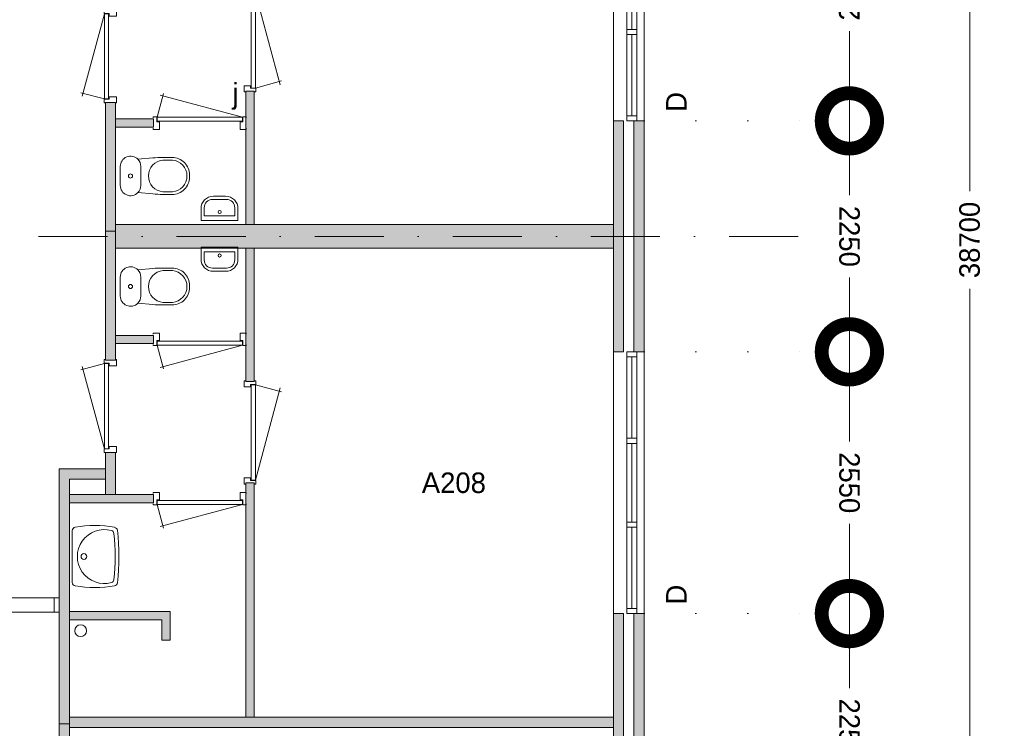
# Model space of a CAD drawing. Header units: millimetres. Extents: x -8493 to 75607, y -19302 to 56340.
# Tile 36 of 40: x 43980 to 53574, y 17500 to 24404. Entities that reach past the tile are written whole.
import ezdxf
from ezdxf.enums import TextEntityAlignment as Align

# ---------------------------------------------------------------- set-up
doc = ezdxf.new("R2010")
doc.units = ezdxf.units.MM
doc.header["$PDMODE"] = 3
doc.header["$PDSIZE"] = 1
doc.linetypes.add('DGN1', pattern=[504.6, 0, -504.6])
doc.linetypes.add('DGN4', pattern=[1345.6, 672.8, -336.4, 0, -336.4])
for name, color, linetype in [('16', 7, 'Continuous'), ('17', 7, 'Continuous'), ('30', 7, 'Continuous'), ('31', 7, 'Continuous'), ('32', 7, 'Continuous'), ('33', 7, 'Continuous'), ('40', 7, 'Continuous'), ('48', 7, 'Continuous'), ('56', 7, 'Continuous'), ('58', 7, 'Continuous'), ('61', 7, 'Continuous'), ('62', 7, 'Continuous')]:
    doc.layers.add(name, color=color, linetype=linetype)
doc.styles.add('dgn003', font='dgn003.shx')
doc.styles.get("Standard").update_dxf_attribs({"font": 'arial.ttf'})
doc.dimstyles.get("Standard").update_dxf_attribs({"dimtxt": 0.18, "dimasz": 0.18, "dimexe": 0.18, "dimexo": 0.0625, "dimgap": 0.09, "dimtad": 0, "dimtih": 1, "dimtoh": 1, "dimdec": 4, "dimzin": 0, "dimdsep": 46, "dimtxsty": 'Standard', "dimcen": 0.09, "dimadec": 0, "dimazin": 0, "dimtfac": 1, "dimtdec": 4, "dimtofl": 0, "dimtmove": 0, "dimatfit": 3, "dimfxl": 1, "dimtolj": 1, "dimtzin": 0, "dimarcsym": 0})

# ---------------------------------------------------------------- blocks, each defined once
blk = doc.blocks.new('CLOS0229')
at = {"layer": '40', "color": 7, "linetype": 'Continuous', "lineweight": 0}
for p, q in [((527.8, 155), (435.8, 155)), ((220, -92.5), (220, 92.5)), ((670, -1.1), (670, 0.8)), ((527.8, -155), (435.5, -155))]:
    blk.add_line(p, q, dxfattribs=at)
at = {"layer": '40', "color": 7, "linetype": 'Continuous', "lineweight": 0, "flags": 128}
for points in [[(338.3, -175.7), (191.9, -162), (191.9, -162, -0.674333), (20, -92.5), (20, -92.5), (20, 92.5), (20, 92.5, -0.674333), (191.9, 162), (191.9, 162), (338.3, 175.7), (338.3, 175.7, -0.023285), (431.3, 180), (431.3, 180), (525, 180), (525, 180, -0.414214), (695, 10), (695, 10), (695, -10), (695, -10, -0.414214), (525, -180), (525, -180), (431.3, -180), (431.3, -180, -0.023285), (338.3, -175.7)], [(436.6, -155, -0.917514), (436.6, 155)], [(527.8, 155, -0.917521), (527.8, -155)]]:
    blk.add_lwpolyline(points, format="xyb", dxfattribs=at)
at = {"layer": '40', "color": 7, "linetype": 'Continuous', "lineweight": 0}
blk.add_circle((120, 0), 20, dxfattribs=at)
for centre, start, end in [((120, 92.5), 0, 44.02728), ((120, -92.5), 315.97272, 0)]:
    blk.add_arc(centre, 100, start, end, dxfattribs=at)
blk = doc.blocks.new('WT0129')
at = {"layer": '40', "color": 7, "linetype": 'Continuous', "lineweight": 0}
blk.add_line((20, -253.2), (20, 253.2), dxfattribs=at)
blk.add_circle((133.3, 0), 28.1, dxfattribs=at)
for centre, radius, start, end in [((236.5, -765.8), 1068.4, 79.44861, 100.20169), ((53, 253.2), 33, 100.00267, 180), ((332.1, 0), 263.1, 74.86666, 285.13334), ((392.2, 222.2), 33, 6.04176, 74.86666), ((-1706.8, 0), 2143.7, 353.95824, 6.04176), ((426.2, 252), 33, 6.85751, 79.65449), ((-1669.4, 0), 2143.7, 353.14249, 6.85751), ((53, -253.2), 33, 180, 259.99733), ((236.5, 765.8), 1068.4, 259.79831, 280.55139), ((392.2, -222.2), 33, 285.13334, 353.95824), ((426.2, -252), 33, 280.34551, 353.14249)]:
    blk.add_arc(centre, radius, start, end, dxfattribs=at)
blk = doc.blocks.new('830R1087')
at = {"layer": '33', "color": 1, "linetype": 'Continuous', "lineweight": 0}
for p, q in [((-108, -38), (-336.87, -99.32)), ((-108, -868), (-322.82, -66.28))]:
    blk.add_line(p, q, dxfattribs=at)
at = {"layer": '33', "color": 92, "linetype": 'Continuous', "lineweight": 13, "true_color": 0x00e100, "flags": 128}
for points in [[(-100, 0), (-111, 0), (-111, -35), (-61, -35), (-61, -60), (11, -60), (11, 0), (0, 0)], [(-100, -906), (-111, -906), (-111, -871), (-61, -871), (-61, -846), (11, -846), (11, -906), (0, -906)]]:
    blk.add_lwpolyline(points, dxfattribs=at)
at = {"layer": '33', "color": 2, "linetype": 'Continuous', "lineweight": 13, "true_color": 0xf0f000, "flags": 128}
blk.add_lwpolyline([(-108, -868), (-108, -38), (-68, -38), (-68, -868), (-108, -868)], dxfattribs=at)
blk = doc.blocks.new('830R1088')
at = {"layer": '33', "color": 1, "linetype": 'Continuous', "lineweight": 0}
for p, q in [((38, -108), (99.32, -336.87)), ((868, -108), (66.28, -322.82))]:
    blk.add_line(p, q, dxfattribs=at)
at = {"layer": '33', "color": 92, "linetype": 'Continuous', "lineweight": 13, "true_color": 0x00e100, "flags": 128}
for points in [[(0, -100), (0, -111), (35, -111), (35, -61), (60, -61), (60, 11), (0, 11), (0, 0)], [(906, -100), (906, -111), (871, -111), (871, -61), (846, -61), (846, 11), (906, 11), (906, 0)]]:
    blk.add_lwpolyline(points, dxfattribs=at)
at = {"layer": '33', "color": 2, "linetype": 'Continuous', "lineweight": 13, "true_color": 0xf0f000, "flags": 128}
blk.add_lwpolyline([(868, -108), (38, -108), (38, -68), (868, -68), (868, -108)], dxfattribs=at)
blk = doc.blocks.new('930L0929')
at = {"layer": '33', "color": 1, "linetype": 'Continuous', "lineweight": 0}
for p, q in [((98, 968), (353.44, 899.56)), ((98, 38), (338.7, 936.31))]:
    blk.add_line(p, q, dxfattribs=at)
at = {"layer": '33', "color": 92, "linetype": 'Continuous', "lineweight": 13, "true_color": 0x00e100, "flags": 128}
for points in [[(90, 1006), (101, 1006), (101, 971), (51, 971), (51, 946), (-11, 946), (-11, 1006), (0, 1006)], [(90, 0), (101, 0), (101, 35), (51, 35), (51, 60), (-11, 60), (-11, 0), (0, 0)]]:
    blk.add_lwpolyline(points, dxfattribs=at)
at = {"layer": '33', "color": 2, "linetype": 'Continuous', "lineweight": 13, "true_color": 0xf0f000, "flags": 128}
blk.add_lwpolyline([(98, 968), (98, 38), (58, 38), (58, 968), (98, 968)], dxfattribs=at)
blk = doc.blocks.new('830R1089')
at = {"layer": '33', "color": 1, "linetype": 'Continuous', "lineweight": 0}
for p, q in [((38, -108), (99.32, -336.87)), ((868, -108), (66.28, -322.82))]:
    blk.add_line(p, q, dxfattribs=at)
at = {"layer": '33', "color": 92, "linetype": 'Continuous', "lineweight": 13, "true_color": 0x00e100, "flags": 128}
for points in [[(0, -100), (0, -111), (35, -111), (35, -61), (60, -61), (60, 11), (0, 11), (0, 0)], [(906, -100), (906, -111), (871, -111), (871, -61), (846, -61), (846, 11), (906, 11), (906, 0)]]:
    blk.add_lwpolyline(points, dxfattribs=at)
at = {"layer": '33', "color": 2, "linetype": 'Continuous', "lineweight": 13, "true_color": 0xf0f000, "flags": 128}
blk.add_lwpolyline([(868, -108), (38, -108), (38, -68), (868, -68), (868, -108)], dxfattribs=at)
blk = doc.blocks.new('FT0129')
at = {"layer": '40', "color": 7, "linetype": 'Continuous', "lineweight": 0}
for p, q in [((-180, -135.1), (-180, -20)), ((-180, -20), (180, -20)), ((-148.9, -64.6), (148.9, -64.6)), ((148.9, -64.6), (148.9, -144))]:
    blk.add_line(p, q, dxfattribs=at)
at = {"layer": '40', "color": 7, "linetype": 'Continuous', "lineweight": 0, "flags": 128}
for points in [[(-148.9, -144), (-148.9, -64.6)], [(180, -20), (180, -135.1)], [(68.9, -224), (-68.9, -224)], [(60, -255.1), (-60, -255.1)]]:
    blk.add_lwpolyline(points, dxfattribs=at)
for points in [[(-60, -255.1, -0.414214), (-180, -135.1)], [(-68.9, -224, -0.414214), (-148.9, -144)]]:
    blk.add_lwpolyline(points, format="xyb", dxfattribs=at)
at = {"layer": '40', "color": 7, "linetype": 'Continuous', "lineweight": 0}
blk.add_circle((0.9, -101.1), 15.1, dxfattribs=at)
for centre, radius in [((60, -135.1), 120), ((68.9, -144), 80)]:
    blk.add_arc(centre, radius, 270, 0, dxfattribs=at)
blk = doc.blocks.new('930L0930')
at = {"layer": '33', "color": 1, "linetype": 'Continuous', "lineweight": 0}
for p, q in [((98, -38), (338.7, -936.31)), ((98, -968), (353.44, -899.56))]:
    blk.add_line(p, q, dxfattribs=at)
at = {"layer": '33', "color": 92, "linetype": 'Continuous', "lineweight": 13, "true_color": 0x00e100, "flags": 128}
for points in [[(90, 0), (101, 0), (101, -35), (51, -35), (51, -60), (-11, -60), (-11, 0), (0, 0)], [(90, -1006), (101, -1006), (101, -971), (51, -971), (51, -946), (-11, -946), (-11, -1006), (0, -1006)]]:
    blk.add_lwpolyline(points, dxfattribs=at)
at = {"layer": '33', "color": 2, "linetype": 'Continuous', "lineweight": 13, "true_color": 0xf0f000, "flags": 128}
blk.add_lwpolyline([(98, -968), (98, -38), (58, -38), (58, -968), (98, -968)], dxfattribs=at)
blk = doc.blocks.new('CLOS0230')
at = {"layer": '40', "color": 7, "linetype": 'Continuous', "lineweight": 0}
for p, q in [((527.8, 155), (435.5, 155)), ((220, 92.5), (220, -92.5)), ((670, 1.1), (670, -0.8)), ((527.8, -155), (435.8, -155))]:
    blk.add_line(p, q, dxfattribs=at)
at = {"layer": '40', "color": 7, "linetype": 'Continuous', "lineweight": 0, "flags": 128}
for points in [[(338.3, 175.7), (191.9, 162), (191.9, 162, 0.674333), (20, 92.5), (20, 92.5), (20, -92.5), (20, -92.5, 0.674333), (191.9, -162), (191.9, -162), (338.3, -175.7), (338.3, -175.7, 0.023285), (431.3, -180), (431.3, -180), (525, -180), (525, -180, 0.414214), (695, -10), (695, -10), (695, 10), (695, 10, 0.414214), (525, 180), (525, 180), (431.3, 180), (431.3, 180, 0.023285), (338.3, 175.7)], [(191.9, 162, -0.194504), (220, 92.5)], [(220, -92.5, -0.194504), (191.9, -162)]]:
    blk.add_lwpolyline(points, format="xyb", dxfattribs=at)
at = {"layer": '40', "color": 7, "linetype": 'Continuous', "lineweight": 0}
blk.add_circle((120, 0), 20, dxfattribs=at)
for centre, start, end in [((450, 0), 94.92635, 265.07365), ((514.4, 0), 274.9259, 85.0741)]:
    blk.add_arc(centre, 155.6, start, end, dxfattribs=at)
blk = doc.blocks.new('830R1091')
at = {"layer": '33', "color": 1, "linetype": 'Continuous', "lineweight": 0}
for p, q in [((38, 108), (99.32, 336.87)), ((868, 108), (66.28, 322.82))]:
    blk.add_line(p, q, dxfattribs=at)
at = {"layer": '33', "color": 92, "linetype": 'Continuous', "lineweight": 13, "true_color": 0x00e100, "flags": 128}
for points in [[(0, 100), (0, 111), (35, 111), (35, 61), (60, 61), (60, -11), (0, -11), (0, 0)], [(906, 100), (906, 111), (871, 111), (871, 61), (846, 61), (846, -11), (906, -11), (906, 0)]]:
    blk.add_lwpolyline(points, dxfattribs=at)
at = {"layer": '33', "color": 2, "linetype": 'Continuous', "lineweight": 13, "true_color": 0xf0f000, "flags": 128}
blk.add_lwpolyline([(868, 108), (38, 108), (38, 68), (868, 68), (868, 108)], dxfattribs=at)
blk = doc.blocks.new('FT0130')
at = {"layer": '40', "color": 7, "linetype": 'Continuous', "lineweight": 0}
for p, q in [((-180, 135.1), (-180, 20)), ((148.9, 64.6), (148.9, 144)), ((-180, 20), (180, 20)), ((-148.9, 64.6), (148.9, 64.6))]:
    blk.add_line(p, q, dxfattribs=at)
at = {"layer": '40', "color": 7, "linetype": 'Continuous', "lineweight": 0, "flags": 128}
for points in [[(68.9, 224), (-68.9, 224)], [(60, 255.1), (-60, 255.1)], [(-148.9, 144), (-148.9, 64.6)], [(180, 20), (180, 135.1)]]:
    blk.add_lwpolyline(points, dxfattribs=at)
for points in [[(60, 255.1, -0.414214), (180, 135.1)], [(68.9, 224, -0.414214), (148.9, 144)]]:
    blk.add_lwpolyline(points, format="xyb", dxfattribs=at)
at = {"layer": '40', "color": 7, "linetype": 'Continuous', "lineweight": 0}
blk.add_circle((0.9, 101.1), 15.1, dxfattribs=at)
for centre, radius in [((-60, 135.1), 120), ((-68.9, 144), 80)]:
    blk.add_arc(centre, radius, 90, 180, dxfattribs=at)
blk = doc.blocks.new('830R1092')
at = {"layer": '33', "color": 1, "linetype": 'Continuous', "lineweight": 0}
for p, q in [((-108, 868), (-322.82, 66.28)), ((-108, 38), (-336.87, 99.32))]:
    blk.add_line(p, q, dxfattribs=at)
at = {"layer": '33', "color": 92, "linetype": 'Continuous', "lineweight": 13, "true_color": 0x00e100, "flags": 128}
for points in [[(-100, 906), (-111, 906), (-111, 871), (-61, 871), (-61, 846), (11, 846), (11, 906), (0, 906)], [(-100, 0), (-111, 0), (-111, 35), (-61, 35), (-61, 60), (11, 60), (11, 0), (0, 0)]]:
    blk.add_lwpolyline(points, dxfattribs=at)
at = {"layer": '33', "color": 2, "linetype": 'Continuous', "lineweight": 13, "true_color": 0xf0f000, "flags": 128}
blk.add_lwpolyline([(-108, 868), (-108, 38), (-68, 38), (-68, 868), (-108, 868)], dxfattribs=at)
blk = doc.blocks.new('_DotSmall')
at = {"color": 0, "linetype": 'ByBlock', "const_width": 0.5}
blk.add_lwpolyline([(-0.0625, 0, 1), (0.0625, 0, 1)], format="xyb", close=True, dxfattribs=at)
blk = doc.blocks.new('*D3744')
at = {"layer": '58', "color": 3, "linetype": 'Continuous', "lineweight": 0, "transparency": 16777216}
for p, q in [((52064.76, 25967.77), (52064.76, 25092.77)), ((52064.76, 23417.77), (52064.76, 24292.77))]:
    blk.add_line(p, q, dxfattribs=at)
at = {"layer": 'Defpoints', "color": 0, "linetype": 'Continuous', "transparency": 16777216}
for p in [(50064.76, 25967.77), (50064.76, 23417.77), (52064.76, 23417.77)]:
    blk.add_point(p, dxfattribs=at)
at = {"layer": '58', "color": 3, "linetype": 'Continuous', "lineweight": 0, "transparency": 16777216, "xscale": 1080, "yscale": 1080, "zscale": 1080}
for p, rotation in [((52064.76, 25967.77), 90), ((52064.76, 23417.77), 270)]:
    blk.add_blockref('_DotSmall', p, dxfattribs=dict(at, rotation=rotation))
at = {"layer": '58', "color": 3, "linetype": 'Continuous', "lineweight": 0, "transparency": 16777216, "insert": (52064.76, 24692.77), "char_height": 200, "attachment_point": 5, "rotation": 90, "style": 'dgn003'}
blk.add_mtext('\\A1;2550', dxfattribs=at)
blk = doc.blocks.new('*D3745')
at = {"layer": '58', "color": 3, "linetype": 'Continuous', "lineweight": 0, "transparency": 16777216}
for p, q in [((52064.76, 23417.77), (52064.76, 22692.77)), ((52064.76, 21167.77), (52064.76, 21892.77))]:
    blk.add_line(p, q, dxfattribs=at)
at = {"layer": 'Defpoints', "color": 0, "linetype": 'Continuous', "transparency": 16777216}
for p in [(50064.76, 23417.77), (52064.76, 23417.77), (50064.76, 21167.77)]:
    blk.add_point(p, dxfattribs=at)
at = {"layer": '58', "color": 3, "linetype": 'Continuous', "lineweight": 0, "transparency": 16777216, "xscale": 1080, "yscale": 1080, "zscale": 1080}
for p, rotation in [((52064.76, 23417.77), 90), ((52064.76, 21167.77), 270)]:
    blk.add_blockref('_DotSmall', p, dxfattribs=dict(at, rotation=rotation))
at = {"layer": '58', "color": 3, "linetype": 'Continuous', "lineweight": 0, "transparency": 16777216, "insert": (52064.76, 22292.77), "char_height": 200, "attachment_point": 5, "rotation": 270, "style": 'dgn003'}
blk.add_mtext('\\A1;2250', dxfattribs=at)
blk = doc.blocks.new('*D3746')
at = {"layer": '58', "color": 3, "linetype": 'Continuous', "lineweight": 0, "transparency": 16777216}
for p, q in [((52064.76, 21167.77), (52064.76, 20292.77)), ((52064.76, 18617.77), (52064.76, 19492.77))]:
    blk.add_line(p, q, dxfattribs=at)
at = {"layer": 'Defpoints', "color": 0, "linetype": 'Continuous', "transparency": 16777216}
for p in [(50064.76, 21167.77), (52064.76, 21167.77), (50064.76, 18617.77)]:
    blk.add_point(p, dxfattribs=at)
at = {"layer": '58', "color": 3, "linetype": 'Continuous', "lineweight": 0, "transparency": 16777216, "xscale": 1080, "yscale": 1080, "zscale": 1080}
for p, rotation in [((52064.76, 21167.77), 90), ((52064.76, 18617.77), 270)]:
    blk.add_blockref('_DotSmall', p, dxfattribs=dict(at, rotation=rotation))
at = {"layer": '58', "color": 3, "linetype": 'Continuous', "lineweight": 0, "transparency": 16777216, "insert": (52064.76, 19892.77), "char_height": 200, "attachment_point": 5, "rotation": 270, "style": 'dgn003'}
blk.add_mtext('\\A1;2550', dxfattribs=at)
blk = doc.blocks.new('*D3747')
at = {"layer": '58', "color": 3, "linetype": 'Continuous', "lineweight": 0, "transparency": 16777216}
for p, q in [((52064.76, 18617.77), (52064.76, 17892.77)), ((52064.76, 16367.77), (52064.76, 17092.77))]:
    blk.add_line(p, q, dxfattribs=at)
at = {"layer": 'Defpoints', "color": 0, "linetype": 'Continuous', "transparency": 16777216}
for p in [(50064.76, 18617.77), (52064.76, 18617.77), (50064.76, 16367.77)]:
    blk.add_point(p, dxfattribs=at)
at = {"layer": '58', "color": 3, "linetype": 'Continuous', "lineweight": 0, "transparency": 16777216, "xscale": 1080, "yscale": 1080, "zscale": 1080}
for p, rotation in [((52064.76, 18617.77), 90), ((52064.76, 16367.77), 270)]:
    blk.add_blockref('_DotSmall', p, dxfattribs=dict(at, rotation=rotation))
at = {"layer": '58', "color": 3, "linetype": 'Continuous', "lineweight": 0, "transparency": 16777216, "insert": (52064.76, 17492.77), "char_height": 200, "attachment_point": 5, "rotation": 270, "style": 'dgn003'}
blk.add_mtext('\\A1;2250', dxfattribs=at)
blk = doc.blocks.new('*D3816')
at = {"layer": '58', "color": 3, "linetype": 'Continuous', "lineweight": 0, "transparency": 16777216}
for p, q in [((53236.8, 41607.8), (53236.8, 22733.7)), ((53236.8, 2907.8), (53236.8, 21781.8))]:
    blk.add_line(p, q, dxfattribs=at)
at = {"layer": 'Defpoints', "color": 0, "linetype": 'Continuous', "transparency": 16777216}
for p in [(51045, 41607.8), (51045, 2907.8), (53236.8, 2907.8)]:
    blk.add_point(p, dxfattribs=at)
at = {"layer": '58', "color": 3, "linetype": 'Continuous', "lineweight": 0, "transparency": 16777216, "xscale": 1080, "yscale": 1080, "zscale": 1080}
for p, rotation in [((53236.8, 41607.8), 90), ((53236.8, 2907.8), 270)]:
    blk.add_blockref('_DotSmall', p, dxfattribs=dict(at, rotation=rotation))
at = {"layer": '58', "color": 3, "linetype": 'Continuous', "lineweight": 0, "transparency": 16777216, "insert": (53236.8, 22257.8), "char_height": 200, "attachment_point": 5, "rotation": 90, "style": 'dgn003'}
blk.add_mtext('\\A1;38700', dxfattribs=at)

msp = doc.modelspace()

# ---------------------------------------------------------------- hatches: boundary and pattern name
at = {"layer": '16'}
for points in [[(49964.76, 21167.77), (49964.76, 23417.77), (50064.76, 23417.77), (50064.76, 21167.77)], [(49964.76, 16367.77), (49964.76, 18617.77), (50064.76, 18617.77), (50064.76, 16367.77)]]:
    msp.add_hatch(color=7, dxfattribs=at).paths.add_polyline_path(points)
at = {"layer": '62'}
for color, points in [(9, [(46184.76, 23707.77), (46184.76, 22407.77), (46264.76, 22407.77), (46264.76, 23707.77)]), (7, [(44914.76, 23597.77), (44914.76, 22342.77), (44814.76, 22342.77), (44814.76, 23597.77)]), (9, [(45284.76, 23437.77), (45284.76, 23357.77), (44914.76, 23357.77), (44914.76, 23437.77)]), (9, [(49764.76, 21167.77), (49764.76, 23417.77), (49864.76, 23417.77), (49864.76, 21167.77)]), (9, [(44914.76, 22407.77), (49764.76, 22407.77), (49764.76, 22177.77), (44914.76, 22177.77)]), (7, [(44914.76, 21087.77), (44914.76, 22342.77), (44814.76, 22342.77), (44814.76, 21087.77)]), (9, [(46184.76, 20877.77), (46184.76, 22177.77), (46264.76, 22177.77), (46264.76, 20877.77)]), (9, [(45284.76, 21247.77), (45284.76, 21327.77), (44914.76, 21327.77), (44914.76, 21247.77)]), (7, [(44914.76, 19777.77), (44914.76, 20187.77), (44814.76, 20187.77), (44814.76, 19777.77)]), (7, [(44364.76, 17542.77), (44464.76, 17542.77), (44464.76, 19927.77), (44814.76, 19927.77), (44814.76, 20027.77), (44364.76, 20027.77)]), (9, [(46184.76, 17607.77), (46184.76, 19892.77), (46264.76, 19892.77), (46264.76, 17607.77)]), (9, [(45284.76, 19697.77), (45284.76, 19777.77), (44464.76, 19777.77), (44464.76, 19697.77)]), (9, [(45364.76, 18357.77), (45444.76, 18357.77), (45444.76, 18637.77), (44464.76, 18637.77), (44464.76, 18557.77), (45364.76, 18557.77)]), (9, [(49764.76, 16367.77), (49764.76, 18617.77), (49864.76, 18617.77), (49864.76, 16367.77)]), (9, [(44464.76, 17607.77), (49764.76, 17607.77), (49764.76, 17507.77), (44464.76, 17507.77)]), (7, [(44364.76, 17542.77), (44464.76, 17542.77), (44464.76, 15157.77), (44814.76, 15157.77), (44814.76, 15057.77), (44364.76, 15057.77)])]:
    msp.add_hatch(color=color, dxfattribs=at).paths.add_polyline_path(points)

# ---------------------------------------------------------------- linework, layer by layer
at = {"layer": '16', "color": 92, "linetype": 'Continuous', "lineweight": 0, "true_color": 0x00e100, "flags": 128}
for points in [[(46184.76, 22407.77), (46184.76, 23707.77), (46264.76, 23707.77), (46264.76, 22407.77), (46184.76, 22407.77)], [(44814.76, 23597.77), (44814.76, 22342.77), (44914.76, 22342.77), (44914.76, 23597.77), (44814.76, 23597.77)], [(44914.76, 23437.77), (44914.76, 23357.77), (45284.76, 23357.77), (45284.76, 23437.77), (44914.76, 23437.77)], [(49764.76, 21167.77), (49764.76, 23417.77), (49864.76, 23417.77), (49864.76, 21167.77), (49764.76, 21167.77)], [(49964.76, 21167.77), (49964.76, 23417.77), (50064.76, 23417.77), (50064.76, 21167.77), (49964.76, 21167.77)], [(44814.76, 21087.77), (44814.76, 22342.77), (44914.76, 22342.77), (44914.76, 21087.77), (44814.76, 21087.77)], [(46184.76, 22177.77), (46184.76, 20877.77), (46264.76, 20877.77), (46264.76, 22177.77), (46184.76, 22177.77)], [(44914.76, 21247.77), (44914.76, 21327.77), (45284.76, 21327.77), (45284.76, 21247.77), (44914.76, 21247.77)], [(44814.76, 19777.77), (44814.76, 20187.77), (44914.76, 20187.77), (44914.76, 19777.77), (44814.76, 19777.77)], [(44364.76, 17542.77), (44364.76, 20027.77), (44814.76, 20027.77), (44814.76, 19927.77), (44464.76, 19927.77), (44464.76, 17542.77), (44364.76, 17542.77)], [(46184.76, 19892.77), (46184.76, 17607.77), (46264.76, 17607.77), (46264.76, 19892.77), (46184.76, 19892.77)], [(44464.76, 19697.77), (44464.76, 19777.77), (45284.76, 19777.77), (45284.76, 19697.77), (44464.76, 19697.77)], [(44464.76, 18557.77), (45364.76, 18557.77), (45364.76, 18357.77), (45444.76, 18357.77), (45444.76, 18637.77), (44464.76, 18637.77), (44464.76, 18557.77)], [(49764.76, 16367.77), (49764.76, 18617.77), (49864.76, 18617.77), (49864.76, 16367.77), (49764.76, 16367.77)], [(49964.76, 16367.77), (49964.76, 18617.77), (50064.76, 18617.77), (50064.76, 16367.77), (49964.76, 16367.77)], [(44364.76, 17542.77), (44364.76, 15057.77), (44814.76, 15057.77), (44814.76, 15157.77), (44464.76, 15157.77), (44464.76, 17542.77), (44364.76, 17542.77)]]:
    msp.add_lwpolyline(points, dxfattribs=at)
at = {"layer": '16', "color": 7, "linetype": 'Continuous', "lineweight": 0, "flags": 128}
for points in [[(49964.76, 21167.77), (49964.76, 23417.77), (50064.76, 23417.77), (50064.76, 21167.77), (49964.76, 21167.77)], [(49964.76, 16367.77), (49964.76, 18617.77), (50064.76, 18617.77), (50064.76, 16367.77), (49964.76, 16367.77)]]:
    msp.add_lwpolyline(points, dxfattribs=at)
at = {"layer": '17', "color": 92, "linetype": 'Continuous', "lineweight": 0, "true_color": 0x00e100, "flags": 128}
for points in [[(44914.76, 22407.77), (44914.76, 22177.77), (49764.76, 22177.77), (49764.76, 22407.77), (44914.76, 22407.77)], [(44464.76, 17507.77), (49764.76, 17507.77), (49764.76, 17607.77), (44464.76, 17607.77), (44464.76, 17507.77)]]:
    msp.add_lwpolyline(points, dxfattribs=at)
at = {"layer": '30', "color": 3, "linetype": 'Continuous', "lineweight": 0}
for p, q in [((49764.76, 23417.77), (49764.76, 25967.77)), ((50064.76, 23417.77), (50064.76, 25967.77)), ((49764.76, 21167.77), (49764.76, 18617.77)), ((50064.76, 21167.77), (50064.76, 18617.77))]:
    msp.add_line(p, q, dxfattribs=at)
at = {"layer": '31', "color": 3, "linetype": 'Continuous', "lineweight": 0}
for p, q in [((44364.76, 18772.92), (42764.76, 18772.92)), ((44364.76, 18632.92), (42764.76, 18632.92))]:
    msp.add_line(p, q, dxfattribs=at)
at = {"layer": '32', "color": 3, "linetype": 'Continuous', "lineweight": 0}
for p, q in [((49894.76, 25917.77), (49894.76, 23467.77)), ((49994.76, 23467.77), (49994.76, 25967.77)), ((49944.76, 24309.44), (49944.76, 25076.11)), ((49944.76, 23467.77), (49944.76, 24259.44)), ((49894.76, 23467.77), (49994.76, 23467.77)), ((49894.76, 18667.77), (49894.76, 21117.77)), ((49894.76, 21117.77), (49994.76, 21117.77)), ((49944.76, 21117.77), (49944.76, 20326.1)), ((49994.76, 21117.77), (49994.76, 18617.77)), ((49944.76, 20276.1), (49944.76, 19509.43)), ((49944.76, 19459.43), (49944.76, 18667.77))]:
    msp.add_line(p, q, dxfattribs=at)
at = {"layer": '32', "color": 3, "linetype": 'Continuous', "lineweight": 0, "flags": 128}
for points in [[(49994.76, 24259.44), (49994.76, 24309.44), (49894.76, 24309.44), (49894.76, 24259.44), (49994.76, 24259.44)], [(49994.76, 23417.77), (49994.76, 23467.77), (49894.76, 23467.77), (49894.76, 23417.77), (49994.76, 23417.77)], [(49994.76, 21167.77), (49994.76, 21117.77), (49894.76, 21117.77), (49894.76, 21167.77), (49994.76, 21167.77)], [(49994.76, 20326.1), (49994.76, 20276.1), (49894.76, 20276.1), (49894.76, 20326.1), (49994.76, 20326.1)], [(49994.76, 19509.43), (49994.76, 19459.43), (49894.76, 19459.43), (49894.76, 19509.43), (49994.76, 19509.43)], [(44364.76, 18632.92), (44314.76, 18632.92), (44314.76, 18771.92), (44364.76, 18771.92), (44364.76, 18632.92)], [(49994.76, 18667.77), (49994.76, 18617.77), (49894.76, 18617.77), (49894.76, 18667.77), (49994.76, 18667.77)]]:
    msp.add_lwpolyline(points, dxfattribs=at)
at = {"layer": '40', "color": 3, "linetype": 'Continuous', "lineweight": 0}
msp.add_circle((44573.36, 18451.01), 57.46, dxfattribs=at)
at = {"layer": '56', "color": 3, "linetype": 'DGN4', "lineweight": 0}
msp.add_line((51564.76, 22292.77), (-3435.24, 22292.77), dxfattribs=at)
at = {"layer": '58', "color": 3, "linetype": 'DGN1', "lineweight": 0}
for p, q in [((50064.76, 23417.77), (52064.76, 23417.77)), ((50064.76, 21167.77), (52064.76, 21167.77)), ((50064.76, 18617.77), (52064.76, 18617.77))]:
    msp.add_line(p, q, dxfattribs=at)
at = {"layer": '62', "color": 9, "linetype": 'Continuous', "lineweight": 0, "flags": 128}
for points in [[(46184.76, 23707.77), (46184.76, 22407.77), (46264.76, 22407.77), (46264.76, 23707.77), (46184.76, 23707.77)], [(45284.76, 23437.77), (45284.76, 23357.77), (44914.76, 23357.77), (44914.76, 23437.77), (45284.76, 23437.77)], [(49764.76, 21167.77), (49764.76, 23417.77), (49864.76, 23417.77), (49864.76, 21167.77), (49764.76, 21167.77)], [(44914.76, 22407.77), (49764.76, 22407.77), (49764.76, 22177.77), (44914.76, 22177.77), (44914.76, 22407.77)], [(46184.76, 20877.77), (46184.76, 22177.77), (46264.76, 22177.77), (46264.76, 20877.77), (46184.76, 20877.77)], [(45284.76, 21247.77), (45284.76, 21327.77), (44914.76, 21327.77), (44914.76, 21247.77), (45284.76, 21247.77)], [(46184.76, 17607.77), (46184.76, 19892.77), (46264.76, 19892.77), (46264.76, 17607.77), (46184.76, 17607.77)], [(45284.76, 19697.77), (45284.76, 19777.77), (44464.76, 19777.77), (44464.76, 19697.77), (45284.76, 19697.77)], [(45364.76, 18357.77), (45444.76, 18357.77), (45444.76, 18637.77), (44464.76, 18637.77), (44464.76, 18557.77), (45364.76, 18557.77), (45364.76, 18357.77)], [(49764.76, 16367.77), (49764.76, 18617.77), (49864.76, 18617.77), (49864.76, 16367.77), (49764.76, 16367.77)], [(44464.76, 17607.77), (49764.76, 17607.77), (49764.76, 17507.77), (44464.76, 17507.77), (44464.76, 17607.77)]]:
    msp.add_lwpolyline(points, dxfattribs=at)
at = {"layer": '62', "color": 7, "linetype": 'Continuous', "lineweight": 0, "flags": 128}
for points in [[(44914.76, 23597.77), (44914.76, 22342.77), (44814.76, 22342.77), (44814.76, 23597.77), (44914.76, 23597.77)], [(44914.76, 21087.77), (44914.76, 22342.77), (44814.76, 22342.77), (44814.76, 21087.77), (44914.76, 21087.77)], [(44914.76, 19777.77), (44914.76, 20187.77), (44814.76, 20187.77), (44814.76, 19777.77), (44914.76, 19777.77)], [(44364.76, 17542.77), (44464.76, 17542.77), (44464.76, 19927.77), (44814.76, 19927.77), (44814.76, 20027.77), (44364.76, 20027.77), (44364.76, 17542.77)], [(44364.76, 17542.77), (44464.76, 17542.77), (44464.76, 15157.77), (44814.76, 15157.77), (44814.76, 15057.77), (44364.76, 15057.77), (44364.76, 17542.77)]]:
    msp.add_lwpolyline(points, dxfattribs=at)

# ---------------------------------------------------------------- block references
at = {"color": 7, "linetype": 'Continuous', "lineweight": 0}
for name, p in [('930L0930', (46178.79, 24706)), ('830R1092', (44912.86, 23593.06)), ('830R1091', (45281.67, 23346.17)), ('CLOS0230', (44939.66, 22881.28)), ('FT0130', (45926.8, 22428.2)), ('FT0129', (45926.8, 22207.34)), ('CLOS0229', (44939.66, 21804.26)), ('830R1089', (45281.67, 21339.37)), ('830R1087', (44912.86, 21092.48)), ('930L0929', (46178.79, 19879.54)), ('830R1088', (45281.68, 19787.95)), ('WT0129', (44472.62, 19173.63))]:
    msp.add_blockref(name, p, dxfattribs=at)

# ---------------------------------------------------------------- texts
at = {"layer": '48', "color": 7, "linetype": 'Continuous', "lineweight": 0, "style": 'dgn003'}
for p in [(50378.06, 23602.78), (50378.06, 18802.78)]:
    msp.add_text('D', height=200, rotation=90, dxfattribs=at).set_placement(p, align=Align.MIDDLE_CENTER)
msp.add_text('A208', height=200, dxfattribs=at).set_placement((48210.63, 19892.45), align=Align.MIDDLE_CENTER)
at = {"layer": '61', "color": 7, "linetype": 'Continuous', "lineweight": 0, "style": 'dgn003'}
msp.add_text('j', height=200, dxfattribs=at).set_placement((46081.84, 23686.46), align=Align.MIDDLE_CENTER)

# ---------------------------------------------------------------- dimensions: what is measured, and where the dimension line sits
at = {"layer": '58', "color": 3, "linetype": 'Continuous', "lineweight": 0}
for base, p1, p2, angle, picture, middle, turn in [((53236.81, 2907.77), (51044.98, 41607.77), (51044.98, 2907.77), 90, '*D3816', (53236.81, 22257.77), 90), ((52064.76, 23417.77), (50064.76, 25967.77), (50064.76, 23417.77), 90, '*D3744', (52064.76, 24692.77), 90), ((52064.76, 23417.77), (50064.76, 21167.77), (50064.76, 23417.77), 270, '*D3745', (52064.76, 22292.77), 270), ((52064.76, 21167.77), (50064.76, 18617.77), (50064.76, 21167.77), 270, '*D3746', (52064.76, 19892.77), 270), ((52064.76, 18617.77), (50064.76, 16367.77), (50064.76, 18617.77), 270, '*D3747', (52064.76, 17492.77), 270)]:
    dim = msp.add_linear_dim(base=base, p1=p1, p2=p2, angle=angle, dimstyle='Standard', override={"dimscale": 1, "dimtxt": 200, "dimasz": 1080, "dimexe": 0, "dimexo": 0, "dimgap": 100, "dimtad": 1, "dimjust": 0, "dimtih": 0, "dimtoh": 0, "dimdec": 0, "dimlfac": 1, "dimzin": 11, "dimdsep": 46, "dimlunit": 2, "dimpost": '<>', "dimtxsty": 'dgn003', "dimblk1": 'DotSmall', "dimblk2": 'DotSmall', "dimsah": 1, "dimcen": 0, "dimse1": 1, "dimse2": 1, "dimclrd": 3, "dimclre": 3, "dimclrt": 3, "dimtol": 0, "dimtix": 1, "dimtofl": 1, "dimatfit": 3, "dimfrac": 1, "dimtolj": 1, "dimlwd": 0, "dimlwe": 0}, dxfattribs=at)
    dim.commit()
    dim.dimension.update_dxf_attribs({"geometry": picture, "text_midpoint": middle, "text_rotation": turn})

doc.saveas('drawing.dxf')
